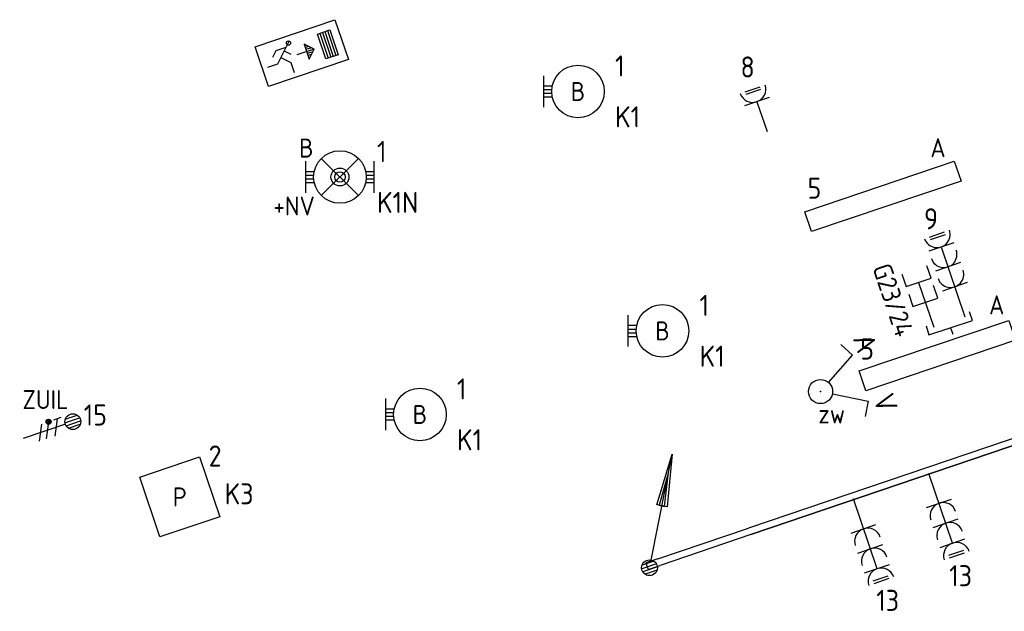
# Model space of a CAD drawing. Header units: millimetres. Extents: x -34400 to 195000, y -27609 to 98965.
# Tile 12 of 15: x 28575 to 37932, y 50552 to 56175. Entities that reach past the tile are written whole.
import ezdxf
from ezdxf.enums import TextEntityAlignment as Align

# ---------------------------------------------------------------- set-up
doc = ezdxf.new("R2010")
doc.units = ezdxf.units.MM
doc.header["$LTSCALE"] = 100
for name, color, linetype in [('EB62204-_ATTRIB', 2, 'Continuous'), ('EB63101-_ATTRIB', 2, 'Continuous'), ('EB6441--_ATTRIB', 2, 'Continuous'), ('EB6531--_ATTRIB', 2, 'Continuous'), ('EL61303-_WANDGOOT', 3, 'Continuous'), ('EL62203-_KRACHT-WCD230', 3, 'Continuous'), ('EL62204-_KRACHT-ASP230', 3, 'Continuous'), ('EL63101-_LICHT-ARM', 3, 'Continuous'), ('EL63103-_LICHT-WCD230V', 3, 'Continuous'), ('EL63501-_NOODVRL-ARM', 3, 'Continuous'), ('EL63502-_NOODVRL-TXT', 3, 'Continuous'), ('EL6441--_DATACOM', 3, 'Continuous'), ('EL6531--_ZONWERING', 3, 'Continuous')]:
    doc.layers.add(name, color=color, linetype=linetype)
doc.styles.add('2_0', font='iso', dxfattribs={"height": 200})
doc.styles.add('ISO', font='iso.shx', dxfattribs={"height": 220})
doc.styles.add('NORATT', font='iso.shx')
doc.styles.add('NORDIM', font='isocp.shx')
doc.styles.get("Standard").update_dxf_attribs({"font": 'arial.ttf'})

# ---------------------------------------------------------------- blocks, each defined once
blk = doc.blocks.new('ES3W1L')
for p, q in [((-0.75, 1.25), (0.75, 1.25)), ((-0.75, 1), (0.75, 1)), ((1.25, 0), (-1.25, 0)), ((0, 0), (0, -3))]:
    blk.add_line(p, q)
blk.add_arc((0, 1.25), 1.25, 180, 0)
at = {"style": 'NORATT'}
for tag, flags, p in [('VERMOGEN', 9, (-2.5, 3)), ('GROEP', 8, (0, 3)), ('SCHAK', 8, (2.5, 3)), ('GELIJK', 9, (5, 3)), ('KAST', 9, (7, 3)), ('TAL', 8, (2.5, 3))]:
    blk.add_attdef(tag, text='', height=1.8, rotation=90, dxfattribs=dict(at, flags=flags)).set_placement(p, align=Align.MIDDLE_CENTER)
at = {"style": 'NORATT', "flags": 8}
blk.add_attdef('DOEL', text='', height=1.8, rotation=90, dxfattribs=at).set_placement((-2.5, 3), align=Align.MIDDLE_LEFT)
at = {"style": 'NORATT', "flags": 9}
blk.add_attdef('M_CODE', text='', height=1.8, dxfattribs=at).set_placement((0, 0), align=Align.MIDDLE_CENTER)
blk = doc.blocks.new('ES3G10')
for p, q in [((-3.25, -1.5), (-3.25, 1.5)), ((-3.25, 0.525), (-2.444, 0.525)), ((-3.25, 0.175), (-2.494, 0.175)), ((-3.25, -0.175), (-2.494, -0.175)), ((-3.25, -0.525), (-2.444, -0.525))]:
    blk.add_line(p, q)
blk.add_circle((0, 0), 2.5)
at = {"style": 'NORATT', "flags": 9}
blk.add_attdef('GELIJK', text='', height=1.8, dxfattribs=at).set_placement((3.5, 5), align=Align.MIDDLE_CENTER)
at = {"color": 6, "style": 'NORATT'}
for tag, flags, p in [('SCHAK', 8, (3.5, 2.75)), ('A_CODE', 8, (0, 0)), ('GROEP', 8, (-3.5, -2.75)), ('KAST', 9, (3.5, -2.75))]:
    blk.add_attdef(tag, text='', height=1.8, dxfattribs=dict(at, flags=flags)).set_placement(p, align=Align.MIDDLE)
blk = doc.blocks.new('EJ3P31')
at = {"color": 0}
blk.add_lwpolyline([(-7.5, -1), (-7.5, 1), (7.5, 1), (7.5, -1)], close=True, dxfattribs=at)
at = {"style": 'NORATT', "flags": 9}
blk.add_attdef('GELIJK', text='', height=1.8, dxfattribs=at).set_placement((3.5, 5), align=Align.MIDDLE_CENTER)
at = {"color": 0, "style": 'NORATT'}
for tag, flags, p in [('A_CODE', 8, (-3.5, 2.75)), ('SCHAK', 8, (3.5, 2.75)), ('GROEP', 8, (-3.5, -2.75)), ('KAST', 9, (3.5, -2.75))]:
    blk.add_attdef(tag, text='', height=1.8, dxfattribs=dict(at, flags=flags)).set_placement(p, align=Align.MIDDLE)
blk = doc.blocks.new('ES111352')
at = {"color": 0}
blk.add_line((0, 1.5), (0, -3), dxfattribs=at)
for points in [[(-1.25, 2.75), (-1.25, 1.5), (1.25, 1.5), (1.25, 2.75)], [(-1.25, 0.75), (-1.25, -0.5), (1.25, -0.5), (1.25, 0.75)]]:
    blk.add_lwpolyline(points, dxfattribs=at)
at = {"color": 0, "style": 'NORATT', "flags": 8}
blk.add_attdef('NUMMER1', text='', height=1.8, rotation=90, dxfattribs=at).set_placement((-1.5, 4.5), align=Align.MIDDLE_LEFT)
at = {"style": 'NORATT', "flags": 8}
blk.add_attdef('NUMMER', text='', height=1.8, rotation=90, dxfattribs=at).set_placement((1.5, 4.5), align=Align.MIDDLE_LEFT)
at = {"style": 'NORATT'}
for tag, flags, p in [('PANEEL', 9, (0, 3)), ('CODE', 9, (1, 3.5)), ('GRP', 8, (0, -5)), ('RUIMTE', 9, (0, -7.5))]:
    blk.add_attdef(tag, text='', height=1.8, dxfattribs=dict(at, flags=flags)).set_placement(p, align=Align.MIDDLE_LEFT)
at = {"style": 'NORATT', "flags": 8}
blk.add_attdef('M_CODE', text='', height=1.8, dxfattribs=at).set_placement((0, 0), align=Align.MIDDLE_CENTER)
blk = doc.blocks.new('EJ3P13')
at = {"color": 0}
blk.add_lwpolyline([(-3, -3), (-3, 3), (3, 3), (3, -3)], close=True, dxfattribs=at)
at = {"style": 'NORATT', "flags": 9}
blk.add_attdef('GELIJK', text='', height=1.8, dxfattribs=at).set_placement((3.5, 5), align=Align.MIDDLE_CENTER)
at = {"color": 0, "style": 'NORATT'}
for tag, flags, p in [('SCHAK', 8, (3.5, 4.75)), ('A_CODE', 8, (0, 0)), ('GROEP', 8, (-3.5, -4.75)), ('KAST', 9, (3.5, -4.75))]:
    blk.add_attdef(tag, text='', height=1.8, dxfattribs=dict(at, flags=flags)).set_placement(p, align=Align.MIDDLE)
blk = doc.blocks.new('ES3N024')
at = {"color": 0}
for p, q in [((2.25, 1.25), (2.25, -1.25)), ((2.5, 1.25), (2.5, -1.25)), ((2.75, 1.25), (2.75, -1.25)), ((3, 1.25), (3, -1.25))]:
    blk.add_line(p, q, dxfattribs=at)
at = {"color": 2}
for p, q in [((-1.5, 0.75), (-1, 0.25)), ((1.25, 0), (-0.5, 0)), ((0.65, 0.6), (0.5, 0.6)), ((0.85, 0.4), (0.5, 0.4)), ((1.05, 0.2), (0.5, 0.2)), ((1.05, -0.2), (0.5, -0.2)), ((0.85, -0.4), (0.5, -0.4)), ((0.65, -0.6), (0.5, -0.6))]:
    blk.add_line(p, q, dxfattribs=at)
at = {"color": 0}
for points in [[(4.013, 2.007), (4.013, -1.981), (-3.988, -1.981), (-3.988, 2.007)], [(3.25, -1.25), (2, -1.25), (2, 1.25), (3.25, 1.25)]]:
    blk.add_lwpolyline(points, close=True, dxfattribs=at)
at = {"color": 2}
for points in [[(-0.75, 1.5), (-2.5, -0.25), (-3.5, -0.25)], [(-1.25, 1), (-2.25, 1), (-2.75, 0.5)], [(-2, 0.25), (-1.25, -0.5), (-1.25, -1.5)]]:
    blk.add_lwpolyline(points, dxfattribs=at)
blk.add_lwpolyline([(1.25, 0), (0.5, 0.75), (0.5, -0.75)], close=True, dxfattribs=at)
blk.add_circle((-0.876, 1.318), 0.2, dxfattribs=at)
at = {"style": 'NORATT'}
for tag, flags, p in [('A_CODE', 8, (-3.5, 3.5)), ('NUMMER', 8, (3.5, 3.5)), ('GROEP', 8, (-3.5, -3.5)), ('KAST', 9, (3.5, -3.5))]:
    blk.add_attdef(tag, text='', height=1.8, dxfattribs=dict(at, flags=flags)).set_placement(p, align=Align.MIDDLE_CENTER)
blk = doc.blocks.new('ES3W3L')
at = {"color": 2}
for p, q in [((-0.75, 5.25), (0.75, 5.25)), ((-0.75, 5), (0.75, 5))]:
    blk.add_line(p, q, dxfattribs=at)
at = {"color": 0}
for p, q in [((1.25, 4), (-1.25, 4)), ((0, 4), (0, -3)), ((1.25, 2), (-1.25, 2)), ((1.25, 0), (-1.25, 0))]:
    blk.add_line(p, q, dxfattribs=at)
for centre in [(0, 5.25), (0, 3.25), (0, 1.25)]:
    blk.add_arc(centre, 1.25, 180, 0, dxfattribs=at)
at = {"style": 'NORATT'}
for tag, flags, p in [('VERMOGEN', 9, (-2.5, 7)), ('GROEP', 8, (0, 7)), ('SCHAK', 8, (2.5, 7)), ('GELIJK', 9, (5, 7)), ('KAST', 9, (7, 7)), ('TAL', 8, (2.5, 7))]:
    blk.add_attdef(tag, text='', height=1.8, rotation=90, dxfattribs=dict(at, flags=flags)).set_placement(p, align=Align.MIDDLE_CENTER)
at = {"style": 'NORATT', "flags": 8}
blk.add_attdef('DOEL', text='', height=1.8, rotation=90, dxfattribs=at).set_placement((-2.5, 7), align=Align.MIDDLE_LEFT)
at = {"style": 'NORATT', "flags": 9}
blk.add_attdef('M_CODE', text='', height=1.8, dxfattribs=at).set_placement((0, 0), align=Align.MIDDLE_CENTER)
blk = doc.blocks.new('EH100000')
at = {"linetype": 'ByBlock'}
for p, q in [((1, 0.5), (0, 0.5)), ((1, 0.5, 1), (0, 0.5, 1)), ((0, -0.5, 1), (1, -0.5, 1)), ((1, -0.5), (0, -0.5))]:
    blk.add_line(p, q, dxfattribs=at)
at = {"linetype": 'ByBlock', "invisible_edges": 15}
for points in [[(1, -0.5), (0, -0.5), (0, 0.5), (1, 0.5)], [(0, 0.5), (1, 0.5), (1, 0.5, 1), (0, 0.5, 1)], [(0, -0.5, 1), (1, -0.5, 1), (1, -0.5), (0, -0.5)]]:
    blk.add_3dface(points, dxfattribs=at)
at = {"linetype": 'ByBlock', "style": '2_0', "flags": 8}
blk.add_attdef('FUNCTIE', text='', height=0.5, dxfattribs=at).set_placement((0.5, 0), align=Align.MIDDLE)
at = {"linetype": 'ByBlock', "flags": 9}
blk.add_attdef('SCHOT', text='', height=0.5, dxfattribs=at).set_placement((0.5, 0), align=Align.MIDDLE)
blk = doc.blocks.new('WGE')
blk.add_lwpolyline([(-1, -0.5), (0, -0.5), (0, 0.5), (-1, 0.5)])
at = {"style": '2_0', "flags": 9}
for tag in ['HULPSTUK', 'SCHOT']:
    blk.add_attdef(tag, text='', height=0.5, dxfattribs=at).set_placement((0, 0), align=Align.MIDDLE)
blk = doc.blocks.new('ES111201')
at = {"color": 0}
for p, q in [((0.375, 0.65), (5.5, 9.526)), ((0.735, 0.15), (-0.735, 0.15)), ((0.6, 0.45), (-0.6, 0.45)), ((0.735, -0.15), (-0.735, -0.15)), ((0.6, -0.45), (-0.6, -0.45))]:
    blk.add_line(p, q, dxfattribs=at)
for points in [[(2.567, 5.446), (5.5, 9.526), (3.433, 4.946)], [(3.217, 5.071), (4.625, 8.011), (2.783, 5.321)]]:
    blk.add_lwpolyline(points, close=True, dxfattribs=at)
blk.add_circle((0, 0), 0.75, dxfattribs=at)
at = {"style": 'NORATT', "flags": 9}
for tag in ['GELIJKI', 'TAL']:
    blk.add_attdef(tag, text='', height=1.8, rotation=90, dxfattribs=at).set_placement((5, 11.276), align=Align.MIDDLE_CENTER)
at = {"style": 'NORATT'}
for tag, height, flags, p in [('GROEPI', 1.8, 9, (0, 9.5)), ('GROEP', 1.8, 8, (0, 7.5)), ('CODE', 3.5, 8, (0, 4.5)), ('M_CODE', 1.8, 8, (0, 0)), ('KAST', 1.8, 9, (0, -3.5)), ('VERMOGEN', 1.8, 9, (0, -5.5)), ('DOEL', 1.8, 9, (0, -7.5)), ('VERMOGENI', 1.8, 9, (0, -9.5)), ('DOELI', 1.8, 9, (0, -11.5))]:
    blk.add_attdef(tag, text='', height=height, dxfattribs=dict(at, flags=flags)).set_placement(p, align=Align.MIDDLE_CENTER)
blk = doc.blocks.new('ES3SZ')
at = {"color": 0}
for points in [[(-0.575, 0.996), (-2.309, 4), (-3.608, 3.25)], [(0.575, 0.996), (2.309, 4), (3.608, 3.25)]]:
    blk.add_lwpolyline(points, dxfattribs=at)
blk.add_circle((0, 0), 1.15, dxfattribs=at)
blk.add_point((0, 0), dxfattribs=at)
blk.add_point((0, 0), dxfattribs=at)
at = {"color": 2, "style": 'ISO'}
blk.add_text('V', height=2, rotation=180, dxfattribs=at).set_placement((-3, 5.5), align=Align.MIDDLE_CENTER)
blk.add_text('V', height=2, dxfattribs=at).set_placement((3, 5.5), align=Align.MIDDLE_CENTER)
at = {"style": 'NORATT'}
for tag, flags, p in [('SCHAK', 8, (3, 5.5)), ('KAST', 9, (-3, 0.5)), ('M_CODE', 8, (0, 0)), ('DOEL', 9, (-3, -2)), ('GROEP', 9, (-3, -4.5))]:
    blk.add_attdef(tag, text='', height=1.8, dxfattribs=dict(at, flags=flags)).set_placement(p, align=Align.MIDDLE_CENTER)
for tag, flags, p in [('PANEEL', 9, (0, 3)), ('CODE', 9, (1, 3.5)), ('GRP', 8, (0, -5)), ('RUIMTE', 9, (0, -7.5))]:
    blk.add_attdef(tag, text='', height=1.8, dxfattribs=dict(at, flags=flags)).set_placement(p, align=Align.MIDDLE_LEFT)
blk = doc.blocks.new('EJ3T01')
at = {"color": 0}
for p, q in [((-3.25, -1.5), (-3.25, 1.5)), ((-1.768, 1.768), (1.768, -1.768)), ((1.768, 1.768), (-1.768, -1.768)), ((3.25, -1.5), (3.25, 1.5)), ((-3.25, 0.525), (-2.444, 0.525)), ((-3.25, 0.175), (-2.494, 0.175)), ((2.444, 0.525), (3.25, 0.525)), ((2.494, 0.175), (3.25, 0.175)), ((-3.25, -0.175), (-2.494, -0.175)), ((-3.25, -0.525), (-2.444, -0.525)), ((2.444, -0.525), (3.25, -0.525)), ((2.494, -0.175), (3.25, -0.175))]:
    blk.add_line(p, q, dxfattribs=at)
blk.add_lwpolyline([(1.768, -1.768), (1.75, -1.75)], dxfattribs=at)
for radius in [2.5, 0.85, 0.5]:
    blk.add_circle((0, 0), radius, dxfattribs=at)
at = {"style": 'NORATT', "flags": 9}
blk.add_attdef('GELIJK', text='', height=1.8, dxfattribs=at).set_placement((3.5, 5), align=Align.MIDDLE_CENTER)
at = {"color": 0, "style": 'NORATT'}
for tag, flags, p in [('A_CODE', 8, (-3.5, 2.75)), ('SCHAK', 8, (3.5, 2.75)), ('GROEP', 8, (-3.5, -2.75)), ('KAST', 9, (3.5, -2.75))]:
    blk.add_attdef(tag, text='', height=1.8, dxfattribs=dict(at, flags=flags)).set_placement(p, align=Align.MIDDLE)
blk = doc.blocks.new('ES3X5')
at = {"color": 0}
for p, q in [((-0.45, 1.4), (-0.45, 2.6)), ((-0.15, 1.265), (-0.15, 2.735)), ((0.15, 1.265), (0.15, 2.735)), ((0.45, 1.4), (0.45, 2.6)), ((0, 1.25), (0, -3))]:
    blk.add_line(p, q, dxfattribs=at)
at = {"color": 1}
for p, q in [((-0.735, 1.038), (-0.735, 0.297)), ((-0.882, -0.38), (-0.882, 0.012)), ((-0.784, -0.424), (-0.784, 0.056)), ((-0.735, 0.667), (0.735, -0.068)), ((-0.686, -0.424), (-0.686, 0.056)), ((-0.588, -0.38), (-0.588, 0.012)), ((-0.735, -0.184), (0.735, -0.919)), ((-0.735, -0.885), (0.735, -1.619))]:
    blk.add_line(p, q, dxfattribs=at)
at = {"color": 0}
blk.add_circle((0, 2), 0.75, dxfattribs=at)
at = {"color": 1}
blk.add_circle((-0.735, -0.184), 0.245, dxfattribs=at)
at = {"style": 'NORATT'}
for tag, flags, p in [('VERMOGEN', 9, (-2.5, 4.5)), ('GROEP', 8, (0, 4.5)), ('SCHAK', 8, (2.5, 4.5)), ('KAST', 9, (7, 4.5)), ('DOEL', 8, (-2.5, 1))]:
    blk.add_attdef(tag, text='', height=1.8, rotation=90, dxfattribs=dict(at, flags=flags)).set_placement(p, align=Align.MIDDLE_LEFT)
for tag, flags, p in [('GELIJK', 9, (5, 4.5)), ('TAL', 8, (2.5, 4.5))]:
    blk.add_attdef(tag, text='', height=1.8, rotation=90, dxfattribs=dict(at, flags=flags)).set_placement(p, align=Align.MIDDLE_CENTER)
at = {"style": 'NORATT', "flags": 9}
blk.add_attdef('M_CODE', text='', height=1.8, dxfattribs=at).set_placement((0, 0), align=Align.MIDDLE_CENTER)

msp = doc.modelspace()

# ---------------------------------------------------------------- linework, layer by layer
at = {"layer": 'EL61303-_WANDGOOT', "elevation": -14200}
for points in [[(34640.2, 51050.3), (35500.6, 51342.4)], [(35521.5, 51280.9), (34661, 50988.8)]]:
    msp.add_lwpolyline(points, dxfattribs=at)
at = {"layer": 'EL63103-_LICHT-WCD230V', "color": 1, "elevation": -16800}
for points in [[(37189.1, 53265.3), (37215.4, 53180.5), (37628, 53315), (37601.7, 53396.9)], [(37421.7, 53247.7), (37441.6, 53187.7)]]:
    msp.add_lwpolyline(points, dxfattribs=at)
msp.add_lwpolyline([(37543.6, 52880.1, 0, 0, 0), (37674.8, 52484.5, 89.8, 0, 0), (37705.8, 52392.4, 0, 0, 0)], format="xyseb", dxfattribs=at)

# ---------------------------------------------------------------- block references
at = {"layer": 'EL61303-_WANDGOOT'}
for name, p, xscale, yscale, zscale, rotation in [('EH100000', (35511.1, 51311.7, -14200), 6785, 65, 120, 18.75000000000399), ('ES111201', (34560.4, 50966.2, -14200), 100, 100, 100, 18.75000000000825), ('WGE', (34537, 50981, -14200), 120, 65, 120, 198.7500000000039)]:
    msp.add_blockref(name, p, dxfattribs=dict(at, xscale=xscale, yscale=yscale, zscale=zscale, rotation=rotation))
at = {"layer": 'EL62204-_KRACHT-ASP230'}
ref = msp.add_blockref('ES3X5', (28890.8, 52289.8, -16800), dxfattribs=dict(at, xscale=100, yscale=100, zscale=100, rotation=288.7499999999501))
ref.add_attrib('DOEL', 'ZUIL', dxfattribs={"layer": 'EB62204-_ATTRIB', "color": 1, "height": 180, "style": 'NORATT', "flags": 8}).set_placement((28601.6, 52564.6, -16800), align=Align.MIDDLE_LEFT)
at = {"layer": 'EL63101-_LICHT-ARM'}
ref = msp.add_blockref('ES3G10', (33880.4, 55492.9, -14400), dxfattribs=dict(at, xscale=100, yscale=100, zscale=100))
ref.add_attrib('A_CODE', 'B', dxfattribs={"layer": 'EB63101-_ATTRIB', "color": 1, "height": 180, "style": 'NORATT', "flags": 8}).set_placement((33880.4, 55492.9, -14400), align=Align.MIDDLE)
ref = msp.add_blockref('EJ3P31', (36777.9, 54496.1), dxfattribs=dict(at, xscale=100.0000000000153, yscale=100.0000000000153, zscale=100.0000000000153, rotation=18.69999999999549))
ref.add_attrib('A_CODE', 'A', dxfattribs={"layer": 'EB63101-_ATTRIB', "color": 1, "height": 180, "style": 'NORATT', "flags": 8}).set_placement((37301.3, 54957.5), align=Align.MIDDLE)
ref = msp.add_blockref('EJ3P31', (37294.8, 52981.9), dxfattribs=dict(at, xscale=100.0000000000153, yscale=100.0000000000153, zscale=100.0000000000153, rotation=18.69999999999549))
ref.add_attrib('A_CODE', 'A', dxfattribs={"layer": 'EB63101-_ATTRIB', "color": 1, "height": 180, "style": 'NORATT', "flags": 8}).set_placement((37859.2, 53464.3), align=Align.MIDDLE)
ref = msp.add_blockref('ES3G10', (34683.4, 53217.7, -14400), dxfattribs=dict(at, xscale=100, yscale=100, zscale=100))
ref.add_attrib('A_CODE', 'B', dxfattribs={"layer": 'EB63101-_ATTRIB', "color": 1, "height": 180, "style": 'NORATT', "flags": 8}).set_placement((34683.4, 53217.7, -14400), align=Align.MIDDLE)
ref = msp.add_blockref('ES3G10', (32378.4, 52423.3, -14400), dxfattribs=dict(at, xscale=100, yscale=100, zscale=100))
ref.add_attrib('A_CODE', 'B', dxfattribs={"layer": 'EB63101-_ATTRIB', "color": 1, "height": 180, "style": 'NORATT', "flags": 8}).set_placement((32378.4, 52423.3, -14400), align=Align.MIDDLE)
ref = msp.add_blockref('EJ3P13', (30096.4, 51639.3), dxfattribs=dict(at, xscale=99.99999999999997, yscale=99.99999999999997, zscale=99.99999999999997, rotation=18.69999999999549))
ref.add_attrib('A_CODE', 'P', dxfattribs={"layer": 'EB63101-_ATTRIB', "color": 1, "height": 180, "style": 'NORATT', "flags": 8}).set_placement((30096.4, 51639.3), align=Align.MIDDLE)
at = {"layer": 'EL63103-_LICHT-WCD230V', "xscale": 100, "yscale": 100, "zscale": 100}
for name, p, rotation in [('ES3W1L', (35580.4, 55395.5, -15750), 18.74999999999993), ('ES3W3L', (37461.2, 53636.3), 18.75000000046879), ('ES3W3L', (37310.7, 51579.1, -14200), 198.7499999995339), ('ES3W3L', (36593.9, 51335.8, -14650), 198.7499999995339)]:
    msp.add_blockref(name, p, dxfattribs=dict(at, rotation=rotation))
at = {"layer": 'EL63501-_NOODVRL-ARM'}
ref = msp.add_blockref('EJ3T01', (31618.4, 54679.7, -14400), dxfattribs=dict(at, xscale=100, yscale=100, zscale=100))
ref.add_attrib('A_CODE', 'B', dxfattribs={"layer": '0', "color": 1, "height": 180, "style": 'NORATT', "flags": 8}).set_placement((31298.7, 54954.7, -14400), align=Align.MIDDLE)
ref.add_attrib('GROEP', '+NV', dxfattribs={"layer": '0', "color": 1, "height": 180, "style": 'NORATT', "flags": 8}).set_placement((31182.8, 54404.7, -14400), align=Align.MIDDLE)
at = {"layer": 'EL63502-_NOODVRL-TXT', "xscale": 99.99999999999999, "yscale": 99.99999999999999, "zscale": 99.99999999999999, "rotation": 18.74999999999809}
msp.add_blockref('ES3N024', (31254.8, 55856, -14300), dxfattribs=at)
at = {"layer": 'EL6441--_DATACOM'}
ref = msp.add_blockref('ES111352', (37165.9, 53536.1), dxfattribs=dict(at, xscale=99.99999999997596, yscale=99.99999999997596, zscale=99.99999999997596, rotation=18.75000000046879))
ref.add_attrib('NUMMER1', 'G23/24', dxfattribs={"layer": 'EB6441--_ATTRIB', "color": 1, "height": 180, "rotation": 288.75, "style": 'NORATT', "flags": 8}).set_placement((36989.3, 53174.5), align=Align.MIDDLE_RIGHT)
at = {"layer": 'EL6531--_ZONWERING'}
ref = msp.add_blockref('ES3SZ', (36185.3, 52640.9, -15300), dxfattribs=dict(at, xscale=99.99999999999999, yscale=99.99999999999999, zscale=99.99999999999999, rotation=288.7500001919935))
ref.add_attrib('SCHAK', 'zw', dxfattribs={"layer": 'EB6531--_ATTRIB', "color": 1, "height": 180, "style": 'NORATT', "flags": 8}).set_placement((36291, 52427.6), align=Align.MIDDLE_CENTER)

# ---------------------------------------------------------------- texts
at = {"layer": 'EL62203-_KRACHT-WCD230', "color": 7, "style": 'NORDIM'}
for s, p in [('8', (35424.6, 55625.8, -50200)), ('9', (37168.8, 54182.6, -50200)), ('15', (29183.7, 52318.1, -50200)), ('13', (37408.6, 50790.5, -50200)), ('13', (36715.3, 50555.8, -50200))]:
    msp.add_text(s, height=200, dxfattribs=at).set_placement(p)
at = {"layer": 'EL63101-_LICHT-ARM', "color": 1, "style": 'NORDIM'}
for s, p in [('1', (34233.1, 55635.1, -16800)), ('K1', (34233.1, 55151.7, -16800)), ('1', (31971.1, 54821.9, -16800)), ('5', (36061.9, 54473.4, -24980)), ('K1N', (31971.1, 54338.4, -16800)), ('1', (35036.1, 53359.9, -16800)), ('5', (36562.4, 52945.2, -24980)), ('K1', (35036.1, 52876.5, -16800)), ('1', (32731.2, 52565.5, -16800)), ('K1', (32731.2, 52082, -16800)), ('2', (30371, 51928.4, -19200)), ('K3', (30522.7, 51569, -19200))]:
    msp.add_text(s, height=200, dxfattribs=at).set_placement(p)

doc.saveas('drawing.dxf')
